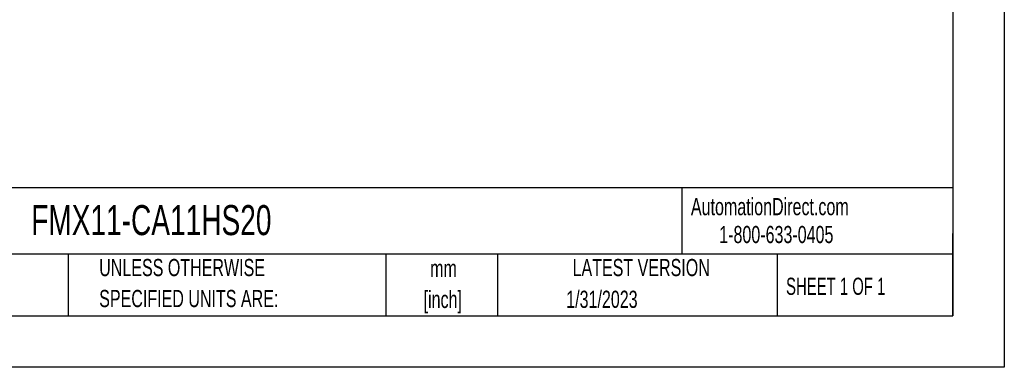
# Model space of a CAD drawing. Header units: millimetres. Extents: x 0 to 1676, y 0 to 1295.
# Tile 3 of 5: x 947 to 1676, y 0 to 257. Entities that reach past the tile are written whole.
import ezdxf

# ---------------------------------------------------------------- set-up
doc = ezdxf.new("R2010")
doc.units = ezdxf.units.MM
doc.header["$LTSCALE"] = 6
doc.linetypes.add('CENTERX2', pattern=[20.32, 12.7, -2.54, 2.54, -2.54])
doc.layers.add('TEXT', color=140, linetype='Continuous', lineweight=25)
doc.styles.add('SLDTEXTSTYLE0', font='TXT', dxfattribs={"width": 0.7})
doc.styles.add('SLDTEXTSTYLE1', font='TXT', dxfattribs={"width": 0.65})

# ---------------------------------------------------------------- blocks, each defined once
blk = doc.blocks.new('SW_NOTE_0_1')
at = {"layer": 'TEXT', "color": 0, "linetype": 'CENTERX2', "lineweight": 18, "char_height": 12.7, "attachment_point": 2, "style": 'SLDTEXTSTYLE0'}
for s, insert in [('mm', (17.07, 16.37)), ('[inch]', (16.56, -6.56))]:
    blk.add_mtext(s, dxfattribs=dict(at, insert=insert))
blk = doc.blocks.new('SW_NOTE_0_2')
at = {"layer": 'TEXT', "color": 0, "linetype": 'CENTERX2', "lineweight": 18, "char_height": 12.7, "attachment_point": 1, "style": 'SLDTEXTSTYLE0'}
for s, insert in [('UNLESS OTHERWISE', (0, 16.37)), ('SPECIFIED UNITS ARE:', (0, -6.56))]:
    blk.add_mtext(s, dxfattribs=dict(at, insert=insert))

msp = doc.modelspace()

# ---------------------------------------------------------------- linework, layer by layer
at = {"color": 7, "linetype": 'Continuous'}
for p, q in [((1676.41, 1295.42), (1676.41, 0.02)), ((1676.41, 0.02), (0.01, 0.02))]:
    msp.add_line(p, q, dxfattribs=at)
at = {"layer": 'TEXT'}
for p, q in [((1638.3, 1257.3), (1638.3, 38.1)), ((1638.3, 132.76), (38.1, 132.76)), ((1437.45, 132.76), (1437.45, 83.82)), ((1638.3, 38.1), (1638.3, 99.06)), ((1638.3, 83.82), (38.1, 83.82)), ((982.68, 83.82), (982.68, 38.1)), ((1218.15, 83.82), (1218.15, 38.1)), ((1300.87, 83.82), (1300.87, 38.1)), ((1508.09, 83.82), (1508.09, 38.1)), ((38.1, 38.1), (1638.3, 38.1))]:
    msp.add_line(p, q, dxfattribs=at)

# ---------------------------------------------------------------- block references
at = {"layer": 'TEXT', "linetype": 'CENTERX2', "lineweight": 18}
for name, p in [('SW_NOTE_0_2', (1005.65, 63.81)), ('SW_NOTE_0_1', (1243.72, 63.14))]:
    msp.add_blockref(name, p, dxfattribs=at)

# ---------------------------------------------------------------- texts
for s, insert, char_height, attachment_point, style in [('AutomationDirect.com', (1444.17, 125.26), 12.7, 1, 'SLDTEXTSTYLE0'), ('FMX11-CA11HS20', (955.25, 120.04), 22.225, 1, 'SLDTEXTSTYLE0'), ('1-800-633-0405', (1465.15, 104.62), 12.7, 1, 'SLDTEXTSTYLE0'), ('LATEST VERSION', (1407.31, 80.18), 12.7, 2, 'SLDTEXTSTYLE0'), ('SHEET 1 OF 1', (1514.65, 66.31), 12.7, 1, 'SLDTEXTSTYLE1'), ('1/31/2023', (1378.21, 56.69), 12.7, 2, 'SLDTEXTSTYLE0')]:
    msp.add_mtext(s, dxfattribs=dict(at, insert=insert, char_height=char_height, attachment_point=attachment_point, style=style))

doc.saveas('drawing.dxf')
